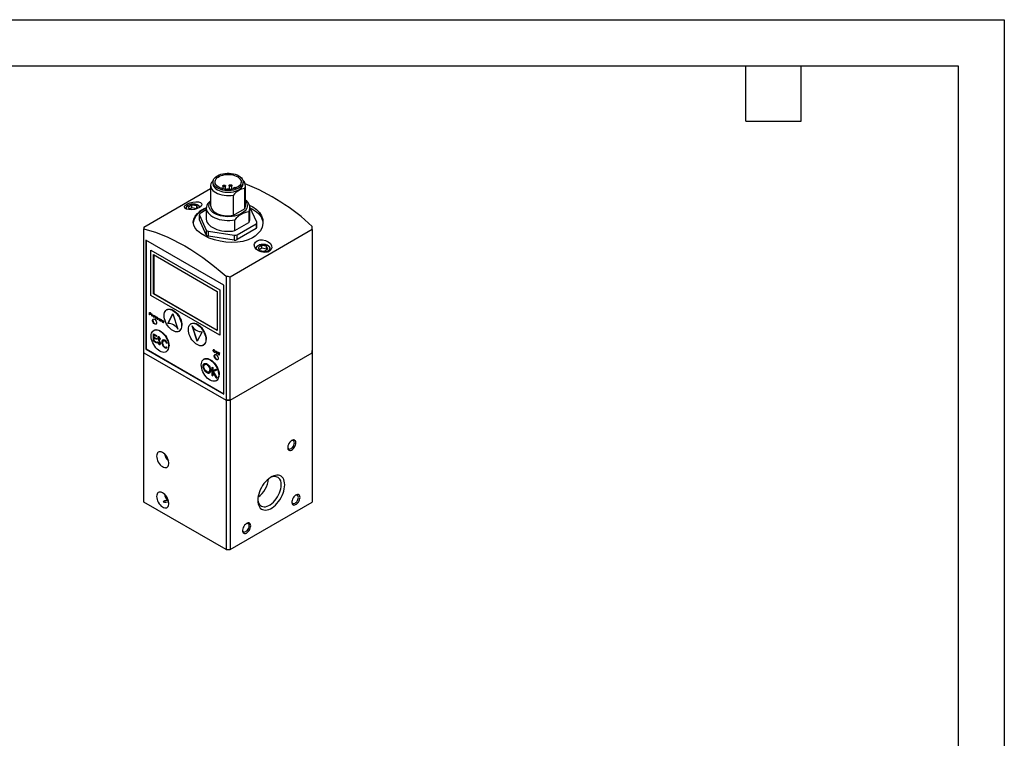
# Model space of a CAD drawing. Header units: millimetres. Extents: x 0 to 699, y 0 to 540.
# Tile 4 of 4: x 360 to 699, y 292 to 540. Entities that reach past the tile are written whole.
import ezdxf

# ---------------------------------------------------------------- set-up
doc = ezdxf.new("R2010")
doc.units = ezdxf.units.MM
doc.header["$LTSCALE"] = 2.5
doc.layers.add('TEXT', color=140, linetype='Continuous', lineweight=25)

msp = doc.modelspace()

# ---------------------------------------------------------------- linework, layer by layer
at = {"color": 7, "linetype": 'Continuous'}
for p, q in [((0.006, 539.757), (698.506, 539.757)), ((698.506, 539.757), (698.506, 0.007))]:
    msp.add_line(p, q, dxfattribs=at)
for p, q in [((402.381, 468.308), (425.372, 481.58)), ((425.372, 482.667), (425.372, 475.727)), ((426.172, 483.892), (426.172, 483.321)), ((429.521, 482.521), (429.521, 481.524)), ((430.521, 481.341), (430.521, 482.521)), ((431.711, 482.663), (431.711, 481.491)), ((432.711, 481.412), (432.711, 482.663)), ((433.27, 481.763), (433.27, 481.537)), ((436.572, 483.321), (436.572, 483.892)), ((437.076, 481.592), (437.076, 474.652)), ((437.372, 475.727), (437.372, 482.667)), ((433.235, 472.434), (433.235, 479.375)), ((416.852, 474.746), (416.854, 474.802)), ((418.903, 475.875), (417.679, 475.168)), ((417.679, 475.168), (418.052, 474.363)), ((417.978, 474.524), (418.903, 475.058)), ((420.576, 475.616), (418.903, 475.875)), ((418.903, 475.058), (418.903, 475.875)), ((418.903, 475.058), (420.576, 474.8)), ((420.958, 474.794), (420.576, 475.616)), ((420.576, 474.8), (420.576, 475.616)), ((420.576, 474.8), (420.637, 474.67)), ((423.872, 474.976), (423.872, 471.236)), ((433.235, 472.434), (437.076, 474.652)), ((438.666, 475.879), (439.858, 475.318)), ((441.261, 470.005), (438.87, 475.156)), ((438.872, 471.236), (438.872, 474.976)), ((421.45, 472.616), (421.45, 470.983)), ((421.484, 472.467), (423.875, 467.316)), ((421.484, 470.833), (421.484, 472.467)), ((423.872, 474.254), (421.743, 473.024)), ((438.493, 473.616), (438.493, 469.877)), ((402.381, 468.308), (402.381, 467.73)), ((402.381, 425.101), (402.381, 467.73)), ((423.875, 465.682), (421.484, 470.833)), ((433.727, 467.125), (433.727, 470.865)), ((433.727, 467.125), (438.493, 469.877)), ((434.47, 465.676), (441.002, 469.447)), ((441.002, 467.814), (434.47, 464.043)), ((441.002, 469.447), (441.002, 467.814)), ((441.295, 468.222), (441.295, 469.856)), ((460.364, 467.491), (460.364, 468.547)), ((423.875, 467.316), (423.875, 465.682)), ((424.582, 466.907), (433.505, 465.527)), ((424.582, 465.274), (424.582, 466.907)), ((433.505, 463.894), (424.582, 465.274)), ((460.364, 467.491), (432.08, 451.163)), ((433.505, 465.527), (433.505, 463.894)), ((434.47, 464.043), (434.47, 465.676)), ((460.364, 467.491), (460.364, 425.101)), ((403.088, 463.887), (403.088, 426.326)), ((429.958, 448.375), (403.088, 463.887)), ((403.23, 463.805), (403.23, 426.408)), ((442.945, 461.996), (441.72, 461.289)), ((441.72, 461.289), (442.169, 460.323)), ((442.019, 460.645), (442.945, 461.179)), ((444.618, 461.737), (442.945, 461.996)), ((442.945, 461.179), (442.945, 461.996)), ((442.945, 461.179), (444.618, 460.921)), ((445.066, 460.771), (444.618, 461.737)), ((444.618, 460.921), (444.618, 461.737)), ((444.618, 460.921), (444.767, 460.599)), ((445.893, 460.867), (445.892, 460.827)), ((445.893, 460.309), (445.893, 460.867)), ((404.771, 460.45), (404.785, 460.458)), ((404.771, 460.45), (428.53, 446.734)), ((404.771, 444.854), (404.771, 460.45)), ((404.785, 460.458), (428.544, 446.742)), ((405.69, 458.857), (427.611, 446.203)), ((405.69, 445.384), (405.69, 458.857)), ((405.846, 458.768), (405.846, 445.474)), ((442.169, 460.323), (443.842, 460.064)), ((443.842, 460.064), (445.066, 460.771)), ((430.665, 451.402), (430.665, 408.773)), ((432.08, 408.773), (432.08, 451.163)), ((429.958, 410.814), (429.958, 448.375)), ((428.53, 431.138), (404.771, 444.854)), ((405.69, 445.384), (405.846, 445.474)), ((427.611, 432.73), (405.69, 445.384)), ((405.846, 445.474), (427.611, 432.91)), ((427.611, 446.203), (427.611, 432.73)), ((428.544, 446.742), (428.53, 446.734)), ((428.53, 446.734), (428.53, 431.138)), ((428.544, 446.742), (428.544, 431.146)), ((404.355, 439.002), (404.493, 438.922)), ((404.355, 438.185), (404.355, 439.002)), ((404.39, 438.205), (404.355, 438.185)), ((404.418, 438.148), (404.355, 438.185)), ((404.39, 438.981), (404.39, 438.205)), ((404.39, 438.205), (404.418, 438.189)), ((404.418, 438.881), (404.453, 438.902)), ((404.418, 438.609), (404.418, 438.881)), ((404.418, 438.881), (404.547, 438.807)), ((404.542, 438.536), (404.418, 438.609)), ((404.453, 438.546), (404.418, 438.525)), ((404.418, 438.525), (404.418, 438.148)), ((404.469, 438.496), (404.418, 438.525)), ((404.453, 438.902), (404.583, 438.827)), ((404.453, 438.546), (404.504, 438.517)), ((404.504, 438.517), (404.469, 438.496)), ((404.583, 438.827), (404.547, 438.807)), ((404.648, 438.441), (404.613, 438.42)), ((404.661, 438.776), (404.625, 438.756)), ((404.693, 438.494), (404.728, 438.514)), ((405.078, 438.364), (405.141, 438.328)), ((405.078, 437.767), (405.078, 438.364)), ((405.113, 437.788), (405.078, 437.767)), ((405.141, 437.731), (405.078, 437.767)), ((405.113, 438.344), (405.113, 437.788)), ((405.113, 437.788), (405.141, 437.772)), ((405.141, 438.328), (405.141, 438.24)), ((405.177, 438.26), (405.141, 438.24)), ((405.141, 437.931), (405.141, 437.731)), ((405.238, 438.226), (405.203, 438.205)), ((405.323, 438.213), (405.288, 438.17)), ((405.606, 437.746), (405.641, 437.766)), ((406.077, 437.474), (405.606, 437.746)), ((406.007, 437.587), (405.611, 437.815)), ((405.641, 437.766), (406.076, 437.515)), ((405.7, 437.914), (405.665, 437.894)), ((405.954, 437.394), (405.989, 437.414)), ((405.989, 437.414), (405.998, 437.42)), ((405.99, 437.43), (406.046, 437.363)), ((406.042, 437.607), (406.007, 437.587)), ((406.334, 437.112), (406.377, 437.143)), ((406.334, 437.112), (406.37, 437.133)), ((406.401, 437.456), (406.365, 437.435)), ((406.379, 437.139), (406.37, 437.133)), ((406.412, 437.565), (406.376, 437.545)), ((406.446, 437.346), (406.41, 437.325)), ((406.481, 437.509), (406.445, 437.488)), ((406.503, 437.267), (406.468, 437.247)), ((406.52, 437.462), (406.556, 437.483)), ((406.544, 437.148), (406.579, 437.168)), ((406.625, 437.397), (406.582, 437.371)), ((406.961, 437.132), (406.926, 437.112)), ((406.972, 437.242), (406.937, 437.221)), ((407.041, 437.185), (407.006, 437.165)), ((407.081, 437.139), (407.116, 437.159)), ((410.368, 439.929), (410.234, 439.851)), ((410.625, 435.206), (412.358, 438.498)), ((412.362, 438.486), (410.639, 435.214)), ((412.358, 438.498), (414.092, 433.205)), ((406.455, 437.015), (406.42, 436.995)), ((406.577, 436.945), (406.542, 436.925)), ((406.547, 437.014), (406.582, 437.034)), ((406.569, 437.051), (406.605, 437.072)), ((406.895, 436.789), (406.937, 436.82)), ((406.895, 436.789), (406.93, 436.809)), ((406.939, 436.816), (406.93, 436.809)), ((407.006, 437.022), (406.971, 437.002)), ((407.016, 436.692), (406.98, 436.671)), ((407.064, 436.944), (407.028, 436.923)), ((407.138, 436.621), (407.102, 436.601)), ((407.104, 436.824), (407.139, 436.845)), ((407.107, 436.69), (407.142, 436.711)), ((407.129, 436.728), (407.165, 436.748)), ((407.185, 437.073), (407.142, 437.047)), ((407.491, 436.971), (407.555, 436.934)), ((407.491, 436.686), (407.491, 436.971)), ((407.527, 436.706), (407.491, 436.686)), ((407.542, 436.538), (407.507, 436.518)), ((407.527, 436.951), (407.527, 436.706)), ((407.555, 436.934), (407.555, 436.658)), ((407.678, 436.308), (407.643, 436.288)), ((407.846, 436.214), (407.811, 436.194)), ((407.847, 436.284), (407.882, 436.304)), ((407.887, 436.366), (407.922, 436.386)), ((407.89, 436.741), (407.954, 436.704)), ((407.89, 436.464), (407.89, 436.741)), ((407.925, 436.484), (407.89, 436.464)), ((407.925, 436.72), (407.925, 436.484)), ((407.954, 436.704), (407.954, 436.414)), ((408.26, 436.527), (408.323, 436.491)), ((408.26, 435.931), (408.26, 436.527)), ((408.295, 435.951), (408.26, 435.931)), ((408.323, 435.894), (408.26, 435.931)), ((408.295, 436.507), (408.295, 435.951)), ((408.295, 435.951), (408.323, 435.935)), ((408.323, 436.491), (408.323, 436.403)), ((408.359, 436.423), (408.323, 436.403)), ((408.323, 436.094), (408.323, 435.894)), ((408.42, 436.389), (408.385, 436.368)), ((408.505, 436.376), (408.47, 436.333)), ((408.788, 435.909), (408.823, 435.929)), ((409.259, 435.637), (408.788, 435.909)), ((409.189, 435.75), (408.793, 435.979)), ((408.823, 435.929), (409.258, 435.678)), ((408.882, 436.077), (408.847, 436.057)), ((409.136, 435.557), (409.171, 435.577)), ((409.171, 435.577), (409.18, 435.583)), ((409.172, 435.593), (409.228, 435.526)), ((409.224, 435.771), (409.189, 435.75)), ((410.639, 435.214), (410.625, 435.206)), ((418.712, 435.112), (418.577, 435.034)), ((420.702, 429.026), (418.969, 434.319)), ((418.999, 434.279), (420.713, 429.046)), ((405.67, 431.595), (406.731, 430.983)), ((405.67, 429.146), (405.67, 431.595)), ((405.684, 431.587), (405.684, 429.154)), ((405.913, 432.865), (405.779, 432.788)), ((405.875, 431.242), (405.86, 431.234)), ((405.86, 431.234), (405.86, 430.481)), ((406.731, 430.732), (405.86, 431.234)), ((405.86, 430.481), (406.731, 429.978)), ((405.875, 431.242), (406.731, 430.748)), ((406.731, 430.983), (406.731, 430.732)), ((407.226, 430.481), (407.211, 430.473)), ((414.483, 432.49), (414.618, 432.567)), ((422.435, 432.318), (420.702, 429.026)), ((428.544, 431.146), (428.53, 431.138)), ((405.67, 429.146), (405.684, 429.154)), ((406.731, 428.533), (405.67, 429.146)), ((405.684, 429.154), (406.731, 428.55)), ((405.875, 430.237), (405.86, 430.229)), ((405.86, 430.229), (405.86, 429.287)), ((406.731, 429.727), (405.86, 430.229)), ((405.86, 429.287), (406.731, 428.785)), ((405.875, 430.237), (406.731, 429.743)), ((406.731, 429.978), (406.731, 429.727)), ((406.731, 428.785), (406.731, 428.533)), ((407.052, 428.821), (407.209, 428.854)), ((407.241, 428.396), (407.227, 428.387)), ((407.252, 429.855), (407.238, 429.847)), ((407.44, 430.32), (407.426, 430.312)), ((407.558, 429.307), (407.544, 429.298)), ((407.613, 427.978), (407.598, 427.97)), ((407.601, 430.292), (407.615, 430.301)), ((407.759, 428.936), (407.773, 428.944)), ((407.8, 430.072), (407.814, 430.081)), ((407.817, 428.209), (407.831, 428.217)), ((407.918, 427.932), (407.904, 427.924)), ((407.917, 428.519), (407.931, 428.527)), ((407.918, 427.932), (407.951, 427.948)), ((408.085, 429.849), (407.934, 429.786)), ((407.934, 429.786), (407.948, 429.794)), ((407.948, 429.794), (408.084, 429.851)), ((408.61, 429.019), (408.596, 429.011)), ((408.659, 428.081), (408.673, 428.089)), ((409.034, 429.22), (409.019, 429.211)), ((409.354, 426.998), (409.34, 426.989)), ((410.115, 427.031), (410.13, 427.039)), ((410.13, 427.039), (410.22, 427.113)), ((410.364, 428.436), (410.217, 428.373)), ((410.217, 428.373), (410.232, 428.382)), ((410.217, 427.117), (410.364, 426.887)), ((410.232, 428.382), (410.363, 428.438)), ((422.827, 427.673), (422.961, 427.75)), ((402.381, 425.101), (430.665, 408.773)), ((402.381, 425.101), (402.381, 425.085)), ((402.381, 425.085), (430.665, 408.757)), ((402.381, 373.659), (402.381, 425.085)), ((403.23, 426.408), (403.088, 426.326)), ((403.088, 426.326), (429.958, 410.814)), ((403.23, 426.408), (429.958, 410.978)), ((410.028, 425.426), (410.163, 425.504)), ((426.426, 426.058), (426.39, 426.038)), ((426.813, 425.305), (426.849, 425.325)), ((427.3, 425.677), (427.363, 425.64)), ((427.3, 425.184), (427.3, 425.677)), ((427.335, 425.204), (427.3, 425.184)), ((427.342, 425.061), (427.307, 425.041)), ((427.335, 425.656), (427.335, 425.204)), ((427.381, 424.93), (427.345, 424.909)), ((427.363, 425.64), (427.363, 425.151)), ((427.494, 424.779), (427.458, 424.759)), ((427.649, 424.695), (427.614, 424.675)), ((427.641, 424.778), (427.676, 424.799)), ((427.664, 424.799), (427.699, 424.819)), ((427.687, 424.878), (427.723, 424.899)), ((427.689, 425.452), (427.753, 425.415)), ((427.689, 424.963), (427.689, 425.452)), ((427.725, 424.983), (427.689, 424.963)), ((427.725, 425.431), (427.725, 424.983)), ((427.753, 425.415), (427.753, 424.922)), ((428.032, 425.254), (428.404, 425.039)), ((428.032, 425.17), (428.032, 425.254)), ((428.067, 425.191), (428.032, 425.17)), ((428.186, 425.081), (428.032, 425.17)), ((428.067, 425.234), (428.067, 425.191)), ((428.067, 425.191), (428.221, 425.102)), ((428.221, 425.102), (428.186, 425.081)), ((428.186, 424.348), (428.186, 425.081)), ((428.221, 424.369), (428.186, 424.348)), ((428.25, 424.312), (428.186, 424.348)), ((428.221, 425.102), (428.221, 424.369)), ((428.221, 424.369), (428.25, 424.353)), ((428.285, 425.065), (428.25, 425.045)), ((428.25, 425.045), (428.25, 424.312)), ((428.404, 424.956), (428.25, 425.045)), ((428.285, 425.065), (428.404, 424.996)), ((428.404, 425.039), (428.404, 424.956)), ((432.08, 408.773), (460.364, 425.101)), ((432.08, 408.757), (460.364, 425.085)), ((460.364, 425.901), (460.364, 425.901)), ((460.364, 425.085), (460.364, 425.901)), ((460.364, 425.085), (460.364, 373.659)), ((423.167, 422.905), (423.032, 422.827)), ((423.357, 421.049), (423.343, 421.041)), ((424.823, 418.477), (424.837, 418.485)), ((425.897, 420.141), (426.119, 420.013)), ((425.897, 417.283), (425.897, 420.141)), ((425.897, 417.283), (425.911, 417.291)), ((426.119, 417.155), (425.897, 417.283)), ((425.911, 420.133), (425.911, 417.291)), ((425.911, 417.291), (426.119, 417.171)), ((426.119, 420.013), (426.119, 418.925)), ((426.119, 418.925), (427.15, 419.417)), ((426.133, 418.542), (426.119, 418.534)), ((427.266, 416.492), (426.119, 418.534)), ((426.119, 418.534), (426.119, 417.155)), ((426.133, 418.542), (427.281, 416.501)), ((427.467, 419.234), (426.251, 418.654)), ((426.265, 418.662), (426.251, 418.654)), ((426.251, 418.654), (427.562, 416.322)), ((426.265, 418.662), (427.466, 419.235)), ((427.15, 419.417), (427.467, 419.234)), ((427.281, 416.501), (427.266, 416.492)), ((427.562, 416.322), (427.266, 416.492)), ((427.281, 416.501), (427.549, 416.346)), ((427.282, 415.466), (427.416, 415.544)), ((432.08, 408.773), (430.665, 408.773)), ((430.665, 408.757), (432.08, 408.757)), ((430.665, 408.757), (430.665, 357.331)), ((432.08, 408.757), (432.08, 357.331)), ((430.665, 357.331), (402.381, 373.659)), ((409.63, 374.137), (409.057, 373.806)), ((410.571, 374.402), (410.831, 374.252)), ((410.571, 374.402), (410.571, 374.243)), ((410.926, 373.889), (410.926, 373.88)), ((432.08, 357.331), (460.364, 373.659)), ((430.665, 357.331), (432.08, 357.331))]:
    msp.add_line(p, q)
at = {"flags": 128}
for points in [[(435.049, 486.015), (435.535, 485.691), (435.936, 485.331), (436.245, 484.941), (436.454, 484.53), (436.559, 484.106), (436.559, 483.678), (436.454, 483.254), (436.245, 482.843), (435.936, 482.453), (435.535, 482.093), (435.049, 481.769), (434.489, 481.489), (433.865, 481.257), (433.19, 481.08), (432.478, 480.959), (431.743, 480.898), (431.002, 480.898), (430.267, 480.959), (429.555, 481.08), (428.88, 481.257), (428.256, 481.489), (427.696, 481.769), (427.21, 482.093), (426.809, 482.453), (426.5, 482.843), (426.291, 483.254), (426.186, 483.678), (426.186, 484.106), (426.291, 484.53), (426.5, 484.941), (426.809, 485.331), (427.21, 485.691), (427.696, 486.015), (428.256, 486.295), (428.88, 486.527), (429.555, 486.705), (430.267, 486.825), (431.002, 486.886), (431.743, 486.886), (432.478, 486.825), (433.19, 486.705), (433.865, 486.527), (434.489, 486.295), (435.049, 486.015)], [(434.554, 482.055), (434.031, 481.796), (433.446, 481.587), (432.812, 481.431), (432.144, 481.333), (431.459, 481.295), (430.771, 481.318), (430.097, 481.401), (429.453, 481.542), (428.855, 481.739), (428.315, 481.986), (427.847, 482.278), (427.461, 482.608), (427.167, 482.967), (426.972, 483.349), (426.88, 483.743), (426.893, 484.141), (427.011, 484.532), (427.232, 484.909), (427.549, 485.262), (427.956, 485.583), (428.443, 485.864), (428.999, 486.099), (429.611, 486.283), (430.263, 486.41), (430.942, 486.478), (431.631, 486.486), (432.314, 486.432), (432.974, 486.32), (433.598, 486.15), (434.169, 485.928), (434.674, 485.657), (435.102, 485.346), (435.443, 485), (435.688, 484.628), (435.832, 484.239), (435.872, 483.842), (435.806, 483.446), (435.636, 483.061), (435.366, 482.695), (435.003, 482.357), (434.554, 482.055)], [(425.669, 483.742), (425.467, 483.281), (425.377, 482.807), (425.401, 482.331), (425.537, 481.861), (425.784, 481.407), (426.136, 480.976), (426.588, 480.577), (427.13, 480.218), (427.752, 479.905), (428.443, 479.645), (429.189, 479.441), (429.976, 479.299), (430.79, 479.22), (431.615, 479.206), (432.435, 479.258), (433.235, 479.375)], [(426.291, 484.372), (426.181, 484.275), (425.669, 483.742)], [(426.172, 483.321), (426.186, 483.106), (426.291, 482.682), (426.5, 482.271), (426.809, 481.882), (427.21, 481.522), (427.696, 481.198), (428.256, 480.917), (428.88, 480.686), (429.555, 480.508), (430.267, 480.387), (431.002, 480.326), (431.743, 480.326), (432.478, 480.387), (433.19, 480.508), (433.865, 480.686), (434.489, 480.917), (435.049, 481.198), (435.535, 481.522), (435.936, 481.882), (436.245, 482.271), (436.454, 482.682), (436.559, 483.106), (436.572, 483.321)], [(429.668, 482.317), (429.559, 482.41), (429.521, 482.521), (429.559, 482.631), (429.668, 482.725), (429.83, 482.787), (430.021, 482.809), (430.212, 482.787), (430.375, 482.725), (430.483, 482.631), (430.521, 482.521), (430.483, 482.41), (430.375, 482.317), (430.212, 482.254), (430.021, 482.232), (429.83, 482.254), (429.668, 482.317)], [(430.875, 481.31), (430.911, 481.39), (431.019, 481.483), (431.181, 481.546), (431.372, 481.568), (431.564, 481.546), (431.726, 481.483), (431.834, 481.39), (431.87, 481.31)], [(431.858, 482.459), (431.749, 482.553), (431.711, 482.663), (431.749, 482.774), (431.858, 482.867), (432.02, 482.93), (432.211, 482.952), (432.403, 482.93), (432.565, 482.867), (432.673, 482.774), (432.711, 482.663), (432.673, 482.553), (432.565, 482.459), (432.403, 482.397), (432.211, 482.375), (432.02, 482.397), (431.858, 482.459)], [(433.396, 481.572), (433.308, 481.653), (433.27, 481.763), (433.308, 481.874), (433.416, 481.968), (433.579, 482.03), (433.77, 482.052), (433.961, 482.03), (434.123, 481.968), (434.225, 481.883)], [(416.352, 475.28), (416.406, 475.524), (416.739, 475.954), (417.35, 476.369), (418.201, 476.73), (419.208, 476.985), (420.241, 477.089), (421.16, 477.02), (421.855, 476.79), (422.259, 476.433), (422.342, 475.994), (422.101, 475.526), (421.562, 475.081), (420.774, 474.707), (419.814, 474.447), (418.784, 474.331), (417.813, 474.373), (417.028, 474.565), (416.526, 474.877), (416.352, 475.28)], [(419.352, 476.274), (418.866, 476.245), (418.675, 476.218), (418.37, 476.153), (418.076, 476.064), (417.788, 475.944), (417.524, 475.796), (417.292, 475.62), (417.1, 475.419), (416.957, 475.191), (416.871, 474.938), (416.864, 474.811)], [(417.157, 474.533), (417.099, 474.64), (417.052, 474.909), (417.099, 475.178), (417.241, 475.436), (417.725, 475.848), (418.438, 476.128), (418.885, 476.209), (419.352, 476.237), (419.818, 476.21), (420.265, 476.128), (420.978, 475.848)], [(439.78, 464.666), (438.235, 463.952), (436.501, 463.438), (434.625, 463.136), (432.661, 463.041), (430.645, 463.15), (428.649, 463.447), (426.718, 463.92), (424.918, 464.542), (423.317, 465.283), (421.941, 466.124), (420.843, 467.033), (420.035, 467.996), (419.54, 468.997), (419.372, 470.015), (419.544, 471.045), (420.05, 472.057), (420.883, 473.033), (422.014, 473.954), (423.398, 474.787), (423.917, 475.024)], [(420.978, 475.848), (421.462, 475.436), (421.604, 475.179), (421.614, 475.124)], [(424.252, 476.335), (424.017, 475.821), (423.893, 475.295), (423.881, 474.764), (423.983, 474.236), (424.195, 473.719), (424.516, 473.221), (424.939, 472.75), (425.46, 472.312), (426.069, 471.914), (426.758, 471.562), (427.517, 471.262), (428.334, 471.017), (429.196, 470.832), (430.091, 470.709), (431.006, 470.651), (431.926, 470.658), (432.837, 470.729), (433.727, 470.865)], [(425.372, 477.416), (424.872, 476.98), (424.252, 476.335)], [(437.372, 477.286), (437.411, 477.235), (437.691, 476.786), (437.871, 476.321), (437.949, 475.846), (437.923, 475.369), (437.794, 474.898), (437.563, 474.44), (437.235, 474.002), (436.815, 473.592), (436.308, 473.215), (435.724, 472.877), (435.071, 472.585), (434.36, 472.342), (433.601, 472.153), (432.808, 472.02), (431.992, 471.945), (431.166, 471.93), (430.343, 471.975), (429.537, 472.079), (428.759, 472.241), (428.023, 472.457), (427.34, 472.725), (426.72, 473.041), (426.173, 473.399), (425.709, 473.793), (425.334, 474.218), (425.054, 474.667), (424.873, 475.132), (424.796, 475.607), (424.822, 476.084), (424.951, 476.555), (425.181, 477.013), (425.372, 477.286)], [(425.372, 475.727), (425.401, 475.39), (425.537, 474.921), (425.784, 474.466), (426.136, 474.035), (426.588, 473.637), (427.13, 473.277), (427.752, 472.965), (428.443, 472.704), (429.189, 472.501), (429.976, 472.358), (430.79, 472.279), (431.615, 472.266), (432.435, 472.318), (433.235, 472.434)], [(438.982, 474.959), (439.735, 474.571), (440.504, 474.097), (441.193, 473.584), (441.796, 473.035), (442.307, 472.457), (442.722, 471.853), (443.037, 471.23), (443.249, 470.592), (443.358, 469.946), (443.372, 469.603)], [(439.858, 475.318), (441.152, 474.41), (442.174, 473.35), (442.892, 472.171), (443.291, 470.916), (443.355, 469.617), (443.084, 468.333), (442.475, 467.103), (441.548, 465.978), (440.729, 465.281), (439.78, 464.666)], [(423.872, 471.236), (423.881, 471.024), (423.983, 470.496), (424.195, 469.979), (424.516, 469.482), (424.939, 469.01), (425.46, 468.572), (426.069, 468.174), (426.758, 467.822), (427.517, 467.522), (428.334, 467.277), (429.196, 467.092), (430.091, 466.97), (431.006, 466.911), (431.926, 466.918), (432.837, 466.989), (433.727, 467.125)], [(402.381, 467.73), (404.36, 467.19), (406.358, 466.548), (408.372, 465.805), (410.398, 464.962), (412.435, 464.02), (414.477, 462.981), (416.523, 461.847), (418.569, 460.619), (420.612, 459.299), (422.648, 457.89), (424.675, 456.393), (426.689, 454.811), (428.687, 453.147), (430.665, 451.402)], [(421.484, 470.833), (421.458, 470.908), (421.45, 470.983)], [(440.393, 462.212), (440.446, 462.612), (440.787, 463.214), (441.414, 463.674), (442.267, 463.94), (443.262, 463.974), (444.287, 463.755), (445.212, 463.296), (445.913, 462.655), (446.31, 461.925), (446.38, 461.197), (446.138, 460.547), (445.608, 460.031), (444.823, 459.705), (443.852, 459.62), (442.811, 459.799), (441.844, 460.214), (441.072, 460.801), (440.574, 461.488), (440.393, 462.212)], [(443.393, 462.395), (442.908, 462.366), (442.717, 462.339), (442.412, 462.274), (442.117, 462.185), (441.83, 462.065), (441.566, 461.917), (441.334, 461.741), (441.142, 461.54), (440.999, 461.312), (440.912, 461.059), (440.906, 460.932)], [(441.152, 460.741), (441.141, 460.761), (441.093, 461.03), (441.141, 461.299), (441.282, 461.557), (441.767, 461.969), (442.48, 462.249), (442.926, 462.331), (443.393, 462.358), (443.86, 462.331), (444.307, 462.249), (445.02, 461.969)], [(445.02, 461.969), (445.504, 461.557), (445.646, 461.3), (445.693, 461.03), (445.646, 460.761), (445.504, 460.503), (445.02, 460.091), (444.307, 459.812), (443.86, 459.73), (443.393, 459.702), (443.361, 459.704)], [(445.882, 460.822), (445.889, 460.954), (445.811, 461.262), (445.659, 461.521), (445.443, 461.75), (445.177, 461.945), (444.878, 462.102), (444.504, 462.239), (444.203, 462.314), (443.943, 462.358), (443.627, 462.388), (443.393, 462.395)], [(404.627, 438.836), (404.692, 438.775), (404.746, 438.695), (404.78, 438.607), (404.79, 438.523), (404.774, 438.455), (404.736, 438.412), (404.679, 438.4), (404.613, 438.42)], [(404.625, 438.756), (404.663, 438.721), (404.694, 438.677), (404.716, 438.626), (404.726, 438.577), (404.722, 438.534), (404.705, 438.503), (404.677, 438.488), (404.642, 438.489)], [(404.648, 438.441), (404.715, 438.42), (404.752, 438.424)], [(404.661, 438.776), (404.698, 438.742), (404.73, 438.697), (404.752, 438.647), (404.761, 438.598), (404.757, 438.555), (404.741, 438.524), (404.728, 438.514)], [(405.288, 438.17), (405.277, 438.181), (405.266, 438.192), (405.254, 438.2), (405.242, 438.206), (405.231, 438.209), (405.22, 438.21), (405.21, 438.208), (405.201, 438.204)], [(406.046, 437.363), (405.975, 437.305), (405.876, 437.306), (405.765, 437.365), (405.662, 437.471), (405.584, 437.608), (405.545, 437.75), (405.552, 437.874), (405.603, 437.959), (405.689, 437.989), (405.796, 437.959), (405.906, 437.876), (405.999, 437.752), (406.059, 437.61), (406.077, 437.474)], [(405.639, 437.98), (405.638, 437.979), (405.587, 437.895), (405.581, 437.77), (405.619, 437.628), (405.697, 437.492), (405.8, 437.385), (405.911, 437.326), (406.011, 437.326), (406.016, 437.328)], [(405.606, 437.746), (405.62, 437.663), (405.655, 437.578), (405.706, 437.5), (405.767, 437.437), (405.833, 437.396), (405.896, 437.38), (405.95, 437.392), (405.99, 437.43)], [(405.611, 437.815), (405.638, 437.871), (405.684, 437.902), (405.743, 437.905), (405.809, 437.879), (405.876, 437.828), (405.935, 437.757), (405.98, 437.674), (406.007, 437.587)], [(405.7, 437.914), (405.719, 437.922), (405.778, 437.925), (405.845, 437.9), (405.911, 437.849), (405.97, 437.778), (406.016, 437.694), (406.042, 437.607)], [(406.419, 437.576), (406.418, 437.574), (406.412, 437.565)], [(406.98, 437.252), (406.978, 437.251), (406.972, 437.242)], [(415.364, 434.436), (415.327, 433.914), (415.216, 433.448), (415.036, 433.049), (414.79, 432.727), (414.483, 432.49), (414.125, 432.343), (413.723, 432.291), (413.287, 432.334), (412.828, 432.471), (412.358, 432.7), (411.888, 433.014), (411.43, 433.406), (410.994, 433.866), (410.592, 434.383), (410.233, 434.943), (409.927, 435.534), (409.681, 436.141), (409.5, 436.748), (409.39, 437.341), (409.353, 437.905), (409.39, 438.427), (409.5, 438.893), (409.681, 439.292), (409.927, 439.614), (410.233, 439.851), (410.592, 439.998), (410.994, 440.05), (411.43, 440.007), (411.888, 439.869), (412.358, 439.641), (412.828, 439.327), (413.287, 438.935), (413.723, 438.475), (414.125, 437.958), (414.483, 437.398), (414.79, 436.807), (415.036, 436.2), (415.216, 435.593), (415.327, 435), (415.364, 434.436)], [(410.368, 439.929), (410.726, 440.075), (411.128, 440.128), (411.564, 440.085), (412.023, 439.947), (412.493, 439.718), (412.963, 439.404), (413.421, 439.012), (413.857, 438.552), (414.259, 438.036), (414.618, 437.475), (414.924, 436.884), (415.17, 436.278), (415.351, 435.67), (415.461, 435.077), (415.498, 434.513)], [(406.765, 435.39), (406.727, 435.147), (406.616, 434.975), (406.445, 434.891), (406.232, 434.906), (406, 435.018), (405.774, 435.214), (405.579, 435.474), (405.436, 435.769), (405.361, 436.066), (405.361, 436.335), (405.436, 436.546), (405.579, 436.675), (405.774, 436.71), (406, 436.646), (406.232, 436.49), (406.445, 436.259), (406.616, 435.978), (406.727, 435.677), (406.765, 435.39)], [(405.634, 436.696), (405.578, 436.628), (405.502, 436.417), (405.502, 436.148), (405.578, 435.85), (405.721, 435.556), (405.915, 435.296), (406.141, 435.1), (406.373, 434.988), (406.586, 434.973), (406.624, 434.982)], [(408.47, 436.333), (408.459, 436.345), (408.448, 436.355), (408.436, 436.363), (408.424, 436.369), (408.413, 436.372), (408.402, 436.373), (408.392, 436.372), (408.383, 436.367)], [(409.228, 435.526), (409.157, 435.468), (409.058, 435.469), (408.947, 435.528), (408.844, 435.634), (408.766, 435.771), (408.727, 435.913), (408.734, 436.037), (408.785, 436.122), (408.871, 436.152), (408.978, 436.123), (409.088, 436.039), (409.181, 435.915), (409.241, 435.773), (409.259, 435.637)], [(408.821, 436.143), (408.82, 436.142), (408.769, 436.058), (408.763, 435.934), (408.801, 435.791), (408.879, 435.655), (408.982, 435.548), (409.093, 435.49), (409.193, 435.489), (409.198, 435.491)], [(408.788, 435.909), (408.802, 435.826), (408.837, 435.741), (408.888, 435.664), (408.949, 435.601), (409.015, 435.559), (409.078, 435.543), (409.132, 435.555), (409.172, 435.593)], [(408.793, 435.979), (408.82, 436.034), (408.866, 436.065), (408.925, 436.068), (408.991, 436.042), (409.058, 435.991), (409.117, 435.92), (409.162, 435.837), (409.189, 435.75)], [(408.882, 436.077), (408.901, 436.085), (408.96, 436.088), (409.027, 436.063), (409.093, 436.012), (409.152, 435.941), (409.198, 435.857), (409.224, 435.771)], [(423.707, 429.619), (423.67, 429.097), (423.56, 428.631), (423.38, 428.232), (423.133, 427.91), (422.827, 427.673), (422.469, 427.526), (422.067, 427.474), (421.631, 427.517), (421.172, 427.655), (420.702, 427.883), (420.232, 428.197), (419.774, 428.589), (419.338, 429.049), (418.936, 429.566), (418.577, 430.126), (418.271, 430.717), (418.025, 431.324), (417.844, 431.931), (417.734, 432.524), (417.697, 433.088), (417.734, 433.61), (417.844, 434.076), (418.025, 434.475), (418.271, 434.797), (418.577, 435.034), (418.936, 435.181), (419.338, 435.233), (419.774, 435.19), (420.232, 435.053), (420.702, 434.824), (421.172, 434.51), (421.631, 434.118), (422.067, 433.658), (422.469, 433.141), (422.827, 432.581), (423.133, 431.99), (423.38, 431.383), (423.56, 430.776), (423.67, 430.183), (423.707, 429.619)], [(418.712, 435.112), (419.07, 435.258), (419.472, 435.311), (419.908, 435.268), (420.366, 435.13), (420.837, 434.901), (421.307, 434.587), (421.765, 434.195), (422.201, 433.736), (422.603, 433.219), (422.962, 432.658), (423.268, 432.067), (423.514, 431.461), (423.695, 430.854), (423.805, 430.261), (423.842, 429.696)], [(410.909, 427.372), (410.872, 426.851), (410.762, 426.385), (410.581, 425.986), (410.335, 425.664), (410.029, 425.426), (409.67, 425.28), (409.268, 425.227), (408.832, 425.27), (408.374, 425.408), (407.904, 425.637), (407.433, 425.951), (406.975, 426.343), (406.539, 426.802), (406.137, 427.319), (405.779, 427.88), (405.472, 428.471), (405.226, 429.077), (405.045, 429.684), (404.935, 430.278), (404.898, 430.842), (404.935, 431.363), (405.045, 431.829), (405.226, 432.228), (405.472, 432.55), (405.779, 432.788), (406.137, 432.934), (406.539, 432.987), (406.975, 432.943), (407.433, 432.806), (407.904, 432.577), (408.374, 432.263), (408.832, 431.871), (409.268, 431.411), (409.67, 430.895), (410.029, 430.334), (410.335, 429.743), (410.581, 429.137), (410.762, 428.529), (410.872, 427.936), (410.909, 427.372)], [(405.913, 432.865), (406.272, 433.012), (406.674, 433.064), (407.109, 433.021), (407.568, 432.883), (408.038, 432.655), (408.508, 432.341), (408.967, 431.949), (409.402, 431.489), (409.804, 430.972), (410.163, 430.412), (410.469, 429.821), (410.716, 429.214), (410.896, 428.607), (411.006, 428.014), (411.043, 427.45)], [(407.601, 430.292), (407.56, 430.313), (407.52, 430.325), (407.483, 430.328), (407.449, 430.322), (407.419, 430.308), (407.394, 430.285), (407.375, 430.255), (407.362, 430.218)], [(407.687, 428.188), (407.744, 428.186), (407.795, 428.198), (407.839, 428.224), (407.875, 428.263), (407.901, 428.313), (407.917, 428.374), (407.923, 428.443), (407.917, 428.519)], [(408.054, 428.673), (408.089, 428.546), (408.11, 428.422), (408.114, 428.305), (408.102, 428.198), (408.074, 428.104), (408.031, 428.026), (407.974, 427.965), (407.904, 427.924)], [(410.217, 428.373), (410.102, 428.601), (409.958, 428.81), (409.792, 428.989), (409.614, 429.128), (409.434, 429.221), (409.261, 429.261), (409.104, 429.247), (408.973, 429.179)], [(409.009, 427.678), (409.144, 427.473), (409.299, 427.293), (409.468, 427.149), (409.642, 427.046), (409.812, 426.989), (409.97, 426.983), (410.107, 427.026), (410.217, 427.117)], [(410.232, 428.382), (410.116, 428.609), (409.972, 428.818), (409.806, 428.997), (409.628, 429.137), (409.448, 429.229), (409.275, 429.269), (409.118, 429.255), (409.034, 429.22)], [(410.364, 426.887), (410.275, 426.802), (410.17, 426.745), (410.05, 426.715), (409.918, 426.714), (409.778, 426.742), (409.633, 426.799), (409.486, 426.882), (409.34, 426.989)], [(426.974, 425.457), (426.946, 425.308), (426.865, 425.216), (426.744, 425.192), (426.602, 425.242), (426.46, 425.357), (426.339, 425.519), (426.258, 425.705), (426.23, 425.886), (426.258, 426.034), (426.339, 426.127), (426.46, 426.15), (426.602, 426.101), (426.744, 425.986), (426.865, 425.823), (426.946, 425.637), (426.974, 425.457)], [(426.357, 426.136), (426.294, 426.055), (426.265, 425.906), (426.294, 425.726), (426.374, 425.54), (426.495, 425.377), (426.637, 425.262), (426.78, 425.213), (426.882, 425.227)], [(426.901, 425.499), (426.878, 425.38), (426.813, 425.305), (426.716, 425.286), (426.602, 425.326), (426.487, 425.418), (426.39, 425.549), (426.326, 425.699), (426.303, 425.844), (426.326, 425.963), (426.39, 426.038), (426.487, 426.057), (426.602, 426.017), (426.716, 425.924), (426.813, 425.793), (426.878, 425.644), (426.901, 425.499)], [(426.426, 426.058), (426.523, 426.077), (426.637, 426.037), (426.752, 425.945), (426.849, 425.814), (426.914, 425.664), (426.936, 425.519)], [(427.978, 423.144), (427.94, 422.901), (427.829, 422.728), (427.658, 422.645), (427.445, 422.66), (427.213, 422.772), (426.987, 422.968), (426.792, 423.228), (426.649, 423.523), (426.574, 423.82), (426.574, 424.089), (426.649, 424.3), (426.792, 424.429), (426.987, 424.464), (427.213, 424.4), (427.445, 424.243), (427.658, 424.012), (427.829, 423.732), (427.94, 423.431), (427.978, 423.144)], [(426.847, 424.45), (426.791, 424.381), (426.715, 424.171), (426.715, 423.902), (426.791, 423.604), (426.934, 423.309), (427.129, 423.05), (427.354, 422.854), (427.586, 422.742), (427.799, 422.727), (427.837, 422.736)], [(426.936, 425.519), (426.914, 425.4), (426.849, 425.325), (426.849, 425.325)], [(428.162, 417.412), (428.125, 416.89), (428.015, 416.424), (427.835, 416.025), (427.588, 415.703), (427.282, 415.466), (426.923, 415.319), (426.521, 415.267), (426.086, 415.31), (425.627, 415.448), (425.157, 415.676), (424.687, 415.991), (424.228, 416.382), (423.793, 416.842), (423.391, 417.359), (423.032, 417.92), (422.726, 418.51), (422.479, 419.117), (422.299, 419.724), (422.189, 420.317), (422.152, 420.882), (422.189, 421.403), (422.299, 421.869), (422.479, 422.268), (422.726, 422.59), (423.032, 422.827), (423.391, 422.974), (423.793, 423.026), (424.228, 422.983), (424.687, 422.846), (425.157, 422.617), (425.627, 422.303), (426.086, 421.911), (426.521, 421.451), (426.923, 420.935), (427.282, 420.374), (427.588, 419.783), (427.835, 419.176), (428.015, 418.569), (428.125, 417.976), (428.162, 417.412)], [(425.384, 419.008), (425.346, 418.671), (425.235, 418.396), (425.057, 418.201), (424.822, 418.096), (424.544, 418.088), (424.24, 418.178), (423.926, 418.359), (423.622, 418.621), (423.344, 418.95), (423.109, 419.325), (422.931, 419.726), (422.82, 420.129), (422.782, 420.51), (422.82, 420.848), (422.931, 421.122), (423.109, 421.317), (423.344, 421.422), (423.622, 421.43), (423.926, 421.341), (424.24, 421.16), (424.544, 420.897), (424.822, 420.569), (425.057, 420.193), (425.235, 419.792), (425.346, 419.389), (425.384, 419.008)], [(423.178, 421.36), (423.124, 421.325), (422.946, 421.13), (422.834, 420.856), (422.797, 420.518), (422.834, 420.137), (422.946, 419.734), (423.124, 419.333), (423.358, 418.958), (423.636, 418.629), (423.94, 418.367), (424.254, 418.186), (424.558, 418.097), (424.836, 418.105), (425.017, 418.174)], [(425.13, 419.155), (425.091, 418.851), (424.978, 418.615), (424.798, 418.463), (424.565, 418.408), (424.296, 418.452), (424.012, 418.594), (423.732, 418.822), (423.479, 419.12), (423.271, 419.465), (423.123, 419.832), (423.046, 420.193), (423.046, 420.522), (423.123, 420.795), (423.271, 420.991), (423.479, 421.095), (423.732, 421.101), (424.012, 421.006), (424.296, 420.82), (424.565, 420.554), (424.798, 420.23), (424.978, 419.871), (425.091, 419.503), (425.13, 419.155)], [(423.167, 422.905), (423.525, 423.052), (423.927, 423.104), (424.363, 423.061), (424.821, 422.923), (425.291, 422.695), (425.761, 422.38), (426.22, 421.989), (426.656, 421.529), (427.058, 421.012), (427.416, 420.451), (427.723, 419.861), (427.969, 419.254), (428.149, 418.647), (428.26, 418.054), (428.297, 417.489)], [(423.357, 421.049), (423.493, 421.103), (423.747, 421.109), (424.026, 421.015), (424.31, 420.828), (424.579, 420.563), (424.812, 420.238), (424.992, 419.879), (425.105, 419.511), (425.144, 419.163)], [(451.886, 392.607), (451.918, 392.43), (452.032, 392.177), (452.214, 392.008), (452.452, 391.934), (452.728, 391.962), (453.025, 392.088), (453.321, 392.304), (453.598, 392.596), (453.835, 392.943), (454.017, 393.323), (454.132, 393.708), (454.171, 394.073)], [(454.707, 394.073), (454.669, 394.428), (454.557, 394.719), (454.376, 394.932), (454.137, 395.054), (453.853, 395.08), (453.538, 395.007), (453.211, 394.84), (452.887, 394.587), (452.586, 394.263), (452.322, 393.884), (452.111, 393.472), (451.964, 393.048), (451.888, 392.636), (451.888, 392.256), (451.964, 391.931), (452.111, 391.677), (452.322, 391.509), (452.586, 391.434), (452.887, 391.458), (453.211, 391.579), (453.538, 391.79), (453.853, 392.081), (454.137, 392.434), (454.376, 392.833), (454.557, 393.253), (454.669, 393.675), (454.707, 394.073)], [(454.171, 394.073), (454.132, 394.393), (454.017, 394.646), (453.835, 394.815), (453.598, 394.889), (453.321, 394.861), (453.152, 394.8)], [(406.765, 389.5), (406.803, 389.015), (406.917, 388.502), (407.102, 387.982), (407.351, 387.472), (407.656, 386.991), (408.005, 386.556), (408.386, 386.184), (408.786, 385.887), (409.188, 385.677), (409.58, 385.56), (409.947, 385.542), (410.276, 385.623), (410.554, 385.799), (410.772, 386.065), (410.922, 386.411), (410.998, 386.824), (410.998, 387.29), (410.922, 387.791), (410.772, 388.31), (410.554, 388.828), (410.276, 389.325), (409.947, 389.785), (409.58, 390.19), (409.188, 390.526), (408.786, 390.781), (408.386, 390.945), (408.005, 391.013), (407.656, 390.982), (407.351, 390.853), (407.102, 390.63), (406.917, 390.323), (406.803, 389.942), (406.765, 389.5)], [(450.873, 379.612), (450.837, 380.264), (450.727, 380.864), (450.547, 381.401), (450.298, 381.868), (449.985, 382.257), (449.613, 382.561), (449.187, 382.777), (448.714, 382.901), (448.202, 382.93), (447.659, 382.865), (447.093, 382.706), (446.514, 382.456), (445.93, 382.119), (445.35, 381.7), (444.784, 381.206), (444.241, 380.644), (443.729, 380.023), (443.257, 379.354), (442.831, 378.646), (442.458, 377.912), (442.145, 377.161), (441.897, 376.407), (441.716, 375.662), (441.607, 374.936), (441.57, 374.241), (441.607, 373.589), (441.716, 372.99), (441.897, 372.452), (442.145, 371.986), (442.458, 371.597), (442.831, 371.292), (443.257, 371.076), (443.729, 370.952), (444.241, 370.923), (444.784, 370.988), (445.35, 371.147), (445.93, 371.397), (446.514, 371.734), (447.093, 372.153), (447.659, 372.648), (448.202, 373.21), (448.714, 373.83), (449.187, 374.499), (449.613, 375.207), (449.985, 375.942), (450.298, 376.692), (450.547, 377.446), (450.727, 378.192), (450.837, 378.918), (450.873, 379.612)], [(441.581, 374.609), (441.608, 374.326), (441.72, 373.766), (441.905, 373.272), (442.159, 372.852), (442.478, 372.515), (442.855, 372.267), (443.283, 372.112), (443.755, 372.053), (444.261, 372.091), (444.793, 372.226), (445.34, 372.455), (445.893, 372.774), (446.44, 373.176), (446.971, 373.656), (447.478, 374.202), (447.95, 374.806), (448.378, 375.456), (448.755, 376.139), (449.074, 376.844), (449.328, 377.557), (449.513, 378.265), (449.625, 378.954), (449.663, 379.612)], [(406.765, 375.619), (406.803, 375.134), (406.917, 374.621), (407.102, 374.101), (407.351, 373.591), (407.656, 373.11), (408.005, 372.675), (408.386, 372.303), (408.786, 372.006), (409.188, 371.796), (409.58, 371.679), (409.947, 371.661), (410.276, 371.741), (410.554, 371.918), (410.772, 372.184), (410.922, 372.53), (410.998, 372.943), (410.998, 373.408), (410.922, 373.91), (410.772, 374.429), (410.554, 374.946), (410.276, 375.444), (409.947, 375.904), (409.58, 376.309), (409.188, 376.645), (408.786, 376.9), (408.386, 377.064), (408.005, 377.132), (407.656, 377.1), (407.351, 376.971), (407.102, 376.749), (406.917, 376.442), (406.803, 376.061), (406.765, 375.619)], [(456.121, 375.293), (456.083, 375.647), (455.971, 375.939), (455.79, 376.151), (455.552, 376.274), (455.267, 376.299), (454.953, 376.226), (454.625, 376.059), (454.301, 375.807), (454, 375.482), (453.737, 375.104), (453.525, 374.692), (453.378, 374.268), (453.302, 373.855), (453.302, 373.476), (453.378, 373.151), (453.525, 372.897), (453.737, 372.728), (454, 372.654), (454.301, 372.678), (454.625, 372.798), (454.953, 373.01), (455.267, 373.3), (455.552, 373.654), (455.79, 374.052), (455.971, 374.473), (456.083, 374.894), (456.121, 375.293)], [(410.571, 374.243), (409.943, 374.118), (409.63, 374.137)], [(453.3, 373.827), (453.332, 373.649), (453.446, 373.396), (453.629, 373.227), (453.866, 373.154), (454.142, 373.181), (454.439, 373.307), (454.736, 373.524), (455.012, 373.816), (455.25, 374.163), (455.432, 374.542), (455.546, 374.928), (455.585, 375.293)], [(455.585, 375.293), (455.546, 375.613), (455.432, 375.866), (455.25, 376.035), (455.012, 376.108), (454.736, 376.081), (454.566, 376.02)], [(439.151, 365.496), (439.113, 365.85), (439, 366.142), (438.82, 366.354), (438.581, 366.477), (438.297, 366.502), (437.982, 366.429), (437.654, 366.262), (437.331, 366.01), (437.029, 365.685), (436.766, 365.307), (436.555, 364.895), (436.408, 364.471), (436.332, 364.058), (436.332, 363.679), (436.408, 363.354), (436.555, 363.1), (436.766, 362.931), (437.029, 362.857), (437.331, 362.881), (437.654, 363.002), (437.982, 363.213), (438.297, 363.503), (438.581, 363.857), (438.82, 364.255), (439, 364.676), (439.113, 365.097), (439.151, 365.496)], [(438.615, 365.496), (438.576, 365.816), (438.461, 366.069), (438.279, 366.238), (438.042, 366.311), (437.765, 366.284), (437.595, 366.223)], [(436.329, 364.03), (436.361, 363.852), (436.476, 363.599), (436.658, 363.43), (436.895, 363.357), (437.172, 363.384), (437.468, 363.51), (437.765, 363.727), (438.042, 364.019), (438.279, 364.366), (438.461, 364.745), (438.576, 365.131), (438.615, 365.496)]]:
    msp.add_lwpolyline(points, dxfattribs=at)
for centre, radius, start, end in [((428.888, 481.119), 0.613, 50.76248, 91.32178), ((437.677, 476.115), 5.51, 96.26462, 143.73), ((434.987, 482.67), 2.351, 332.70166, 51.03768), ((410.144, 415.186), 73.276, 46.73648, 68.25827), ((419.573, 473.578), 2.705, 37.27097, 94.69146), ((426.041, 468.597), 6.772, 108.54586, 169.70685), ((435.224, 475.74), 2.148, 329.54518, 359.6328), ((435.844, 475.003), 2.99, 332.36808, 59.26391), ((421.898, 472.613), 0.44, 110.74208, 199.461), ((439.265, 466.775), 6.885, 96.4387, 143.55592), ((436.167, 471.258), 2.706, 329.29877, 359.52992), ((440.847, 469.858), 0.44, 290.74208, 19.461), ((440.793, 468.274), 0.505, 294.52506, 354.1548), ((424.636, 467.819), 0.913, 213.43888, 266.5665), ((424.636, 466.185), 0.913, 213.43888, 266.5665), ((433.765, 467.04), 1.535, 260.2289, 297.35717), ((433.765, 465.407), 1.535, 260.2289, 297.35717), ((444.602, 461.022), 1.305, 293.75331, 351.41441), ((405.139, 439.599), 1.29, 238.7072, 245.94495), ((403.902, 437.844), 1.229, 53.85478, 61.26359), ((405.174, 439.619), 1.29, 238.7072, 245.94495), ((404.799, 438.959), 0.496, 238.73987, 251.4892), ((404.145, 438.106), 0.808, 53.56548, 60.16552), ((404.181, 438.126), 0.808, 53.56548, 60.16552), ((405.225, 438.178), 0.104, 97.96012, 143.82697), ((407.654, 437.942), 2.513, 177.57946, 180.23396), ((405.707, 438.018), 0.564, 167.34096, 176.97119), ((405.256, 438.118), 0.102, 122.5057, 166.71999), ((405.265, 438.195), 0.11, 131.58338, 143.43227), ((405.201, 438.14), 0.142, 30.94035, 86.06205), ((405.258, 438.16), 0.0688, 36.74293, 106.87252), ((406.552, 437.472), 0.19, 157.4534, 191.18643), ((406.663, 437.493), 0.303, 190.92632, 213.52908), ((406.728, 437.303), 0.397, 205.38799, 226.55166), ((406.434, 437.51), 0.0673, 75.13618, 148.96783), ((406.725, 437.319), 0.39, 206.67771, 223.13997), ((406.587, 437.492), 0.19, 157.4534, 191.18643), ((406.699, 437.513), 0.303, 190.92632, 213.52908), ((407.044, 437.729), 0.751, 212.49009, 219.91872), ((406.485, 437.442), 0.0612, 131.40223, 200.13077), ((406.628, 437.469), 0.206, 193.52653, 216.84805), ((406.466, 437.426), 0.0657, 33.8584, 108.75003), ((407.079, 437.749), 0.751, 212.49009, 219.91872), ((406.372, 437.348), 0.24, 34.13916, 70.71886), ((407.193, 437.839), 0.881, 214.01483, 220.44032), ((405.638, 436.536), 1.092, 34.05027, 40.58972), ((406.501, 437.446), 0.0657, 33.8584, 108.75003), ((405.674, 436.556), 1.092, 34.05027, 40.58972), ((406.239, 437.209), 0.379, 25.29998, 42.05505), ((406.068, 436.872), 0.603, 25.18882, 40.97934), ((406.426, 437.065), 0.144, 354.65971, 35.13807), ((406.274, 437.229), 0.379, 25.29998, 42.05505), ((405.873, 436.989), 0.855, 28.49072, 35.30297), ((406.461, 437.085), 0.144, 354.65971, 35.13807), ((406.424, 437.039), 0.209, 339.46195, 25.4725), ((407.112, 437.149), 0.19, 157.4534, 191.18643), ((406.994, 437.187), 0.0673, 75.13618, 148.96783), ((407.147, 437.169), 0.19, 157.4534, 191.18643), ((407.259, 437.19), 0.303, 190.92632, 213.52908), ((407.045, 437.119), 0.0612, 131.40223, 200.13077), ((407.026, 437.102), 0.0657, 33.8584, 108.75003), ((406.932, 437.025), 0.24, 34.13916, 70.71886), ((407.061, 437.123), 0.0657, 33.8584, 108.75003), ((406.799, 436.885), 0.379, 25.29998, 42.05505), ((406.835, 436.906), 0.379, 25.29998, 42.05505), ((406.433, 436.666), 0.855, 28.49072, 35.30297), ((406.693, 437.283), 0.397, 205.38799, 226.55166), ((406.6, 437.167), 0.249, 223.74943, 256.54595), ((406.531, 437.126), 0.117, 219.52296, 271.41744), ((406.635, 437.187), 0.249, 223.74943, 256.54595), ((406.523, 437.054), 0.0462, 283.42771, 356.20854), ((406.552, 437.001), 0.0774, 262.85059, 332.20674), ((406.586, 437.032), 0.0879, 264.3023, 283.61456), ((406.554, 437.077), 0.0508, 303.32312, 354.11648), ((407.253, 436.959), 0.397, 205.38799, 226.55166), ((407.224, 437.169), 0.303, 190.92632, 213.52908), ((407.288, 436.979), 0.397, 205.38799, 226.55166), ((407.286, 436.995), 0.39, 206.67771, 223.13997), ((407.604, 437.405), 0.751, 212.49009, 219.91872), ((407.16, 436.843), 0.249, 223.74943, 256.54595), ((407.188, 437.146), 0.206, 193.52653, 216.84805), ((407.091, 436.803), 0.117, 219.52296, 271.41744), ((407.64, 437.426), 0.751, 212.49009, 219.91872), ((407.196, 436.864), 0.249, 223.74943, 256.54595), ((407.754, 437.515), 0.881, 214.01483, 220.44032), ((406.199, 436.212), 1.092, 34.05027, 40.58972), ((406.234, 436.233), 1.092, 34.05027, 40.58972), ((406.628, 436.549), 0.603, 25.18882, 40.97934), ((407.083, 436.731), 0.0462, 283.42771, 356.20854), ((407.112, 436.678), 0.0774, 262.85059, 332.20674), ((406.986, 436.741), 0.144, 354.65971, 35.13807), ((407.146, 436.709), 0.0879, 264.3023, 283.61456), ((407.021, 436.762), 0.144, 354.65971, 35.13807), ((407.114, 436.753), 0.0508, 303.32312, 354.11648), ((406.985, 436.715), 0.209, 339.46195, 25.4725), ((408.235, 436.67), 0.744, 178.80568, 191.82097), ((407.943, 436.62), 0.448, 193.20694, 227.96887), ((408.271, 436.691), 0.744, 178.80568, 191.82097), ((407.978, 436.641), 0.448, 193.20694, 227.96887), ((408.329, 436.639), 0.774, 178.62075, 187.4075), ((407.867, 436.581), 0.309, 187.76618, 222.14827), ((407.862, 436.559), 0.291, 219.57371, 256.79915), ((407.927, 436.597), 0.42, 227.46392, 253.9118), ((407.962, 436.618), 0.42, 227.46392, 253.9118), ((407.807, 436.355), 0.0804, 261.73849, 7.61222), ((407.838, 436.293), 0.103, 254.48016, 348.90833), ((407.874, 436.328), 0.117, 256.15534, 286.09342), ((407.83, 436.38), 0.0925, 304.31121, 3.71118), ((406.441, 436.461), 1.449, 356.23651, 0.11318), ((406.476, 436.482), 1.449, 356.23651, 0.11318), ((407.389, 436.399), 0.565, 347.20689, 1.53034), ((408.407, 436.341), 0.104, 97.96012, 143.82697), ((410.836, 436.105), 2.513, 177.57946, 180.23396), ((408.889, 436.181), 0.564, 167.34096, 176.97119), ((408.438, 436.281), 0.102, 122.5057, 166.71999), ((408.447, 436.358), 0.11, 131.58338, 143.43227), ((408.383, 436.303), 0.142, 30.94035, 86.06205), ((408.44, 436.323), 0.0688, 36.74293, 106.87252), ((410.636, 431.222), 3.984, 29.84519, 90.1602), ((410.65, 431.23), 3.984, 29.84519, 90.1602), ((413.425, 434.279), 2.086, 304.86125, 6.45093), ((422.424, 436.302), 3.984, 209.84519, 270.1602), ((407.972, 430.192), 0.811, 159.70543, 205.15848), ((407.986, 430.2), 0.811, 159.70543, 205.15848), ((407.421, 430.365), 0.235, 63.14886, 152.68041), ((407.43, 430.384), 0.226, 123.03165, 154.47401), ((407.216, 429.856), 0.783, 25.88702, 66.61407), ((409.781, 429.673), 2.859, 197.33504, 206.71346), ((409.795, 429.681), 2.859, 197.33504, 206.71346), ((409.315, 429.51), 2.206, 197.31018, 207.12016), ((408.151, 428.835), 1.027, 205.8536, 237.45866), ((410.828, 431.492), 3.949, 204.6181, 213.73777), ((408.165, 428.843), 1.027, 205.8536, 237.45866), ((410.842, 431.5), 3.949, 204.6181, 213.73777), ((407.856, 428.703), 0.541, 201.43033, 251.87322), ((408.083, 430.122), 0.728, 172.46296, 216.09134), ((407.511, 430.164), 0.171, 52.7579, 114.64585), ((433.903, 445.828), 30.947, 211.42326, 212.41415), ((402.73, 426.2), 5.725, 28.55472, 32.77265), ((402.745, 426.208), 5.725, 28.55472, 32.77265), ((407.797, 428.248), 0.341, 234.51083, 288.37974), ((407.294, 429.814), 0.569, 27.07133, 57.34107), ((407.811, 428.256), 0.341, 234.51083, 288.37974), ((407.308, 429.822), 0.569, 27.07133, 57.34107), ((406.654, 428.279), 1.286, 10.74754, 30.73965), ((406.668, 428.287), 1.286, 10.74754, 30.73965), ((405.419, 427.741), 2.795, 19.49622, 32.42862), ((405.567, 428.856), 2.543, 21.45331, 28.57945), ((405.581, 428.864), 2.543, 21.45331, 28.57945), ((407.651, 428.446), 0.291, 308.20757, 16.07588), ((405.349, 428.771), 2.941, 21.51394, 29.03356), ((410.77, 428.692), 2.198, 171.66149, 196.14202), ((410.784, 428.7), 2.198, 171.66149, 196.14202), ((409.167, 428.973), 0.572, 87.58229, 176.2244), ((409.239, 428.952), 0.633, 122.62893, 173.92044), ((410.773, 428.641), 2.186, 194.8464, 229.05855), ((410.787, 428.649), 2.186, 194.8464, 229.05855), ((410.075, 428.455), 1.319, 146.67633, 216.107), ((408.731, 427.883), 1.724, 18.7222, 74.53665), ((409.949, 427.508), 0.783, 220.62728, 292.46324), ((408.971, 427.215), 2.086, 304.86125, 6.45093), ((421.769, 429.462), 2.086, 304.86125, 6.45093), ((428.271, 425.163), 0.972, 178.80575, 187.26306), ((427.757, 425.101), 0.454, 187.60369, 204.93372), ((428.307, 425.184), 0.972, 178.80575, 187.26306), ((427.793, 425.121), 0.454, 187.60369, 204.93372), ((427.798, 425.131), 0.504, 206.12175, 227.61474), ((428.753, 425.132), 1.39, 179.19955, 183.74583), ((427.683, 425.074), 0.319, 186.03473, 208.04188), ((427.833, 425.151), 0.504, 206.12175, 227.61474), ((427.761, 425.134), 0.416, 210.26479, 225.7691), ((427.685, 424.992), 0.326, 225.81443, 257.37569), ((427.634, 424.987), 0.222, 222.79386, 253.27855), ((427.72, 425.013), 0.326, 225.81443, 257.37569), ((427.6, 424.848), 0.0802, 247.55182, 322.14752), ((427.629, 424.783), 0.109, 262.29046, 336.41828), ((427.663, 424.815), 0.121, 263.52624, 287.81726), ((427.546, 424.877), 0.141, 326.41636, 0.54539), ((427.64, 424.862), 0.0729, 300.21537, 324.43255), ((426.329, 424.956), 1.361, 356.73737, 0.29098), ((427.582, 424.897), 0.141, 326.41636, 0.54539), ((426.364, 424.976), 1.361, 356.73737, 0.29098), ((427.507, 424.835), 0.241, 336.70207, 354.5203), ((426.618, 424.926), 1.135, 354.21109, 359.80254), ((424.41, 419.087), 0.738, 305.37932, 5.93286), ((426.224, 417.255), 2.086, 304.86125, 6.45093), ((414.239, 391.366), 4.895, 192.5407, 227.45392), ((436.374, 382.611), 8.976, 306.09396, 353.91142), ((447.237, 380.032), 2.462, 350.18675, 122.6567), ((414.29, 377.51), 4.95, 192.69894, 221.3014), ((409.898, 376.194), 2.532, 250.60564, 293.97119)]:
    msp.add_arc(centre, radius, start, end)
msp.add_ellipse((402.381, 394.075), major_axis=(103.238, 0), ratio=0.5773815, start_param=1.2790019, end_param=1.2932751)
at = {"layer": 'TEXT'}
for p, q in [((15.875, 523.875), (682.625, 523.875)), ((609.6, 504.825), (609.6, 523.875)), ((628.65, 504.825), (628.65, 523.875)), ((682.625, 523.875), (682.625, 15.875)), ((609.6, 504.825), (628.65, 504.825))]:
    msp.add_line(p, q, dxfattribs=at)

doc.saveas('drawing.dxf')
